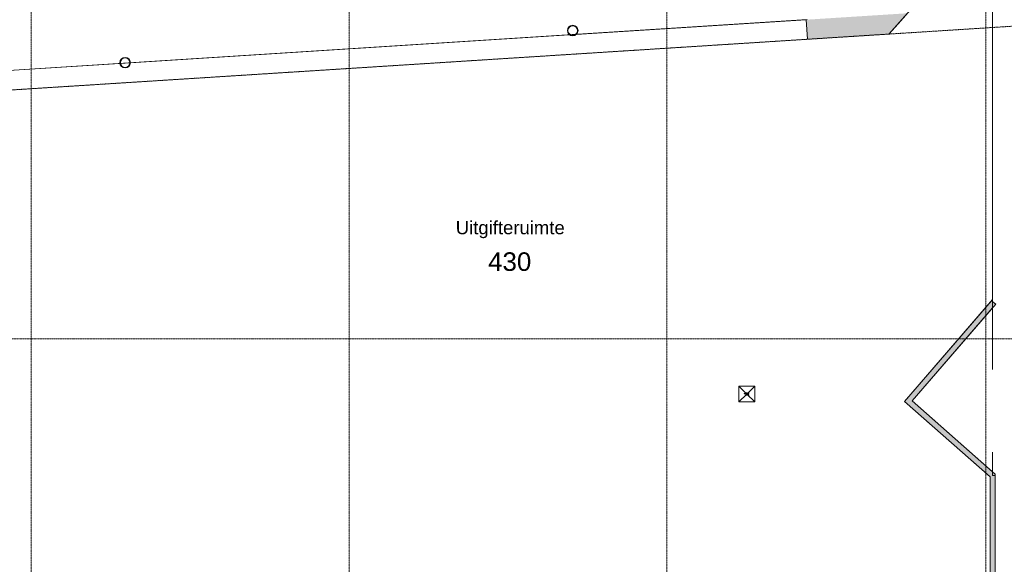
# Model space of a CAD drawing. Header units: millimetres. Extents: x 23089 to 106528, y 39021 to 113498.
# Tile 38 of 50: x 41134 to 59717, y 77592 to 87874. Entities that reach past the tile are written whole.
import ezdxf

# ---------------------------------------------------------------- set-up
doc = ezdxf.new("R2010")
doc.units = ezdxf.units.MM
doc.linetypes.add('ARC Grid Line', pattern=[22.225, 12.7, -3.175, 3.175, -3.175])
for name, color, linetype, lineweight in [('A--A2__Ruwbouw', 8, 'Continuous', 9), ('A--L$01A__Algemeen', 7, 'Continuous', 9), ('A--L$07A__Stramien', 1, 'Continuous', 13), ('A--L22__Binnenwanden', 2, 'Continuous', 9), ('A--L23__Vloeren', 3, 'Continuous', 9), ('A--L28__Hoofddraagconstructies', 3, 'Continuous', 9), ('A--L74__VasteSanitaireVoorz', 1, 'Continuous', 9), ('A--LD30__DetailPenMiddel', 3, 'Continuous', 9), ('A--LR9__AlgVoorz', 7, 'Continuous', 9), ('A--TR9__AlgVoorz', 1, 'Continuous', 13)]:
    doc.layers.add(name, color=color, linetype=linetype, lineweight=lineweight)
doc.styles.add('Arial', font='arial.ttf', dxfattribs={"height": 350})
doc.styles.add('Arial_1', font='arial.ttf', dxfattribs={"height": 250})

# ---------------------------------------------------------------- blocks, each defined once
blk = doc.blocks.new('28_SCF_ARC_stalen_kolom_rond - Stalen kolom ø200mm-1757749-DO-Begane grond - Nieuwe vloeren')
at = {"layer": 'A--L28__Hoofddraagconstructies'}
h = blk.add_hatch(color=9, dxfattribs=at)
h.paths.add_polyline_path([(-16, -98), (17, -98), (50, -87), (77, -64), (95, -31), (100, 0), (94, 34), (69, 71), (45, 88), (16, 98), (-17, 98), (-50, 87), (-77, 64), (-95, 31), (-98, -14), (-94, -34), (-77, -64), (-45, -88), (-17, -98)])
h.paths.add_polyline_path([(16, -89), (-21, -87), (-50, -74), (-77, -45), (-88, -13), (-90, 0), (-77, 45), (-61, 64), (-45, 78), (-16, 89), (17, 88), (61, 64), (69, 58), (85, 31), (90, -2), (77, -45), (69, -58), (45, -78), (17, -88)])
for radius, start, end in [(100, 360, 180), (100, 180, 360), (90, 0, 180), (90, 180, 360)]:
    blk.add_arc((0, 0), radius, start, end, dxfattribs=at)
blk = doc.blocks.new('28_SCF_ARC_stalen_kolom_rond - Stalen kolom ø200mm-1729722-DO-Begane grond - Nieuwe vloeren')
at = {"layer": 'A--L28__Hoofddraagconstructies'}
h = blk.add_hatch(color=9, dxfattribs=at)
h.paths.add_polyline_path([(16, -98), (17, -98), (50, -87), (77, -64), (95, -31), (100, 0), (94, 34), (69, 71), (45, 88), (16, 98), (-17, 98), (-50, 87), (-77, 64), (-95, 31), (-100, 0), (-94, -34), (-77, -64), (-45, -88), (-16, -98)])
h.paths.add_polyline_path([(16, -89), (-21, -87), (-50, -74), (-77, -45), (-85, -31), (-90, 0), (-77, 45), (-61, 64), (-45, 78), (-16, 89), (17, 88), (61, 64), (77, 45), (85, 31), (90, 0), (77, -45), (69, -58), (45, -78), (17, -88)])
for radius, start, end in [(100, 360, 180), (100, 180, 360), (90, 0, 180), (90, 180, 360)]:
    blk.add_arc((0, 0), radius, start, end, dxfattribs=at)
blk = doc.blocks.new('52_PF_FB_Drain square1 - Second Floor-1575804-DO-Begane grond - Nieuwe vloeren')
at = {"layer": 'A--L$01A__Algemeen'}
for p in [(-150, 150), (150, 150), (-150, -150), (150, -150)]:
    blk.add_line(p, (0, 0), dxfattribs=at)
at = {"layer": 'A--L74__VasteSanitaireVoorz'}
for p, q in [((150, 150), (-150, 150)), ((-150, 150), (-150, -150)), ((-14, 24), (-47, 24)), ((-47, 24), (-47, 18)), ((-47, 18), (-47, 24)), ((-47, 24), (-14, 24)), ((-47, 18), (-20, 18)), ((-20, 18), (-47, 18)), ((-30, 5), (-37, -11)), ((-37, -11), (-30, 5)), ((-31, -11), (-23, 6)), ((-23, 6), (-31, -11)), ((-20, 18), (-30, 5)), ((-30, 5), (-20, 18)), ((-23, 6), (-14, 19)), ((-14, 19), (-23, 6)), ((-14, 19), (-14, 24)), ((-14, 24), (-14, 19)), ((-2, 24), (-8, -1)), ((-8, -1), (-2, 24)), ((22, 24), (-2, 24)), ((-2, 24), (22, 24)), ((-2, -2), (2, 1)), ((2, 1), (-2, -2)), ((0, 4), (3, 18)), ((3, 18), (0, 4)), ((9, 8), (0, 4)), ((0, 4), (9, 8)), ((2, 1), (7, 2)), ((7, 2), (2, 1)), ((3, 18), (22, 18)), ((22, 18), (3, 18)), ((7, 2), (15, -1)), ((15, -1), (7, 2)), ((20, 3), (9, 8)), ((9, 8), (20, 3)), ((24, -8), (20, 3)), ((20, 3), (24, -8)), ((22, 18), (22, 24)), ((22, 24), (22, 18)), ((150, -150), (150, 150)), ((-150, -150), (150, -150)), ((-37, -11), (-39, -25)), ((-39, -25), (-37, -11)), ((-39, -25), (-33, -25)), ((-33, -25), (-39, -25)), ((-33, -25), (-31, -11)), ((-31, -11), (-33, -25)), ((-2, -11), (-9, -12)), ((-9, -12), (-2, -11)), ((-9, -12), (-4, -22)), ((-4, -22), (-9, -12)), ((-8, -1), (-2, -2)), ((-2, -2), (-8, -1)), ((-4, -22), (7, -26)), ((7, -26), (-4, -22)), ((1, -17), (-2, -11)), ((-2, -11), (1, -17)), ((7, -20), (1, -17)), ((1, -17), (7, -20)), ((15, -16), (7, -20)), ((7, -20), (15, -16)), ((7, -26), (15, -24)), ((15, -24), (7, -26)), ((15, -1), (18, -9)), ((18, -9), (15, -1)), ((18, -9), (15, -16)), ((15, -16), (18, -9)), ((15, -24), (20, -20)), ((20, -20), (15, -24)), ((20, -20), (24, -8)), ((24, -8), (20, -20)), ((48, -4), (28, -4)), ((28, -4), (28, -10)), ((28, -10), (28, -4)), ((28, -4), (48, -4)), ((28, -10), (48, -10)), ((48, -10), (28, -10)), ((48, -10), (48, -4)), ((48, -4), (48, -10))]:
    blk.add_line(p, q, dxfattribs=at)

msp = doc.modelspace()

# ---------------------------------------------------------------- hatches: boundary and pattern name
at = {"layer": 'A--A2__Ruwbouw'}
h = msp.add_hatch(color=9, dxfattribs=at)
h.paths.add_polyline_path([(27747.9, 85704.1), (35921.8, 86225), (35898.3, 86594.2), (27747.9, 86074.9), (27747.9, 85804.3)])
h.paths.add_polyline_path([(36873.7, 86285.6), (39165.9, 86431.7), (39143, 86800.9), (36850.2, 86654.9), (36867.3, 86385.4)])
h.paths.add_polyline_path([(56000.9, 87504.3), (57537.6, 87602.2), (57884.4, 87995.1), (55977.4, 87873.6), (55999.3, 87529.8)])
for points in [[(57975.9, 80676.4), (59553.9, 82501.4), (59478.3, 82566.9), (57900.9, 80742.6)], [(59446.9, 79246.3), (59446.9, 79379.6), (57900.9, 80742.6), (57835.5, 80666.9), (57900.9, 80609.3)], [(59446.9, 76511.4), (59546.9, 76511.4), (59546.9, 79291.4), (59446.9, 79379.6), (59446.9, 77005)]]:
    msp.add_hatch(color=9, dxfattribs=at).paths.add_polyline_path(points)

# ---------------------------------------------------------------- linework, layer by layer
at = {"layer": 'A--L$07A__Stramien', "linetype": 'ARC Grid Line'}
for p, q in [((41350.9, 95686.5), (41350.9, 39742)), ((47350.9, 95686.5), (47350.9, 39742)), ((53350.9, 95686.5), (53350.9, 39742)), ((59365.9, 95686.5), (59365.9, 39742)), ((69268.3, 88349.7), (24200.6, 85478.1)), ((69356.6, 81851.4), (24200.6, 81851.4))]:
    msp.add_line(p, q, dxfattribs=at)
at = {"layer": 'A--L22__Binnenwanden', "lineweight": 15}
for p, q in [((57537.6, 87602.2), (60267.6, 90694.7)), ((55999.3, 87875), (55977.4, 87873.6)), ((55977.4, 87873.6), (56000.9, 87504.3)), ((56000.9, 87504.3), (57537.6, 87602.2)), ((59478.3, 82566.9), (57835.5, 80666.9)), ((59553.9, 82501.4), (59478.3, 82566.9)), ((57975.9, 80676.4), (59553.9, 82501.4)), ((57835.5, 80666.9), (59446.9, 79246.3)), ((59546.9, 79291.4), (57975.9, 80676.4)), ((59446.9, 79246.3), (59446.9, 76511.4)), ((59546.9, 76511.4), (59546.9, 79291.4))]:
    msp.add_line(p, q, dxfattribs=at)
at = {"layer": 'A--L23__Vloeren'}
for p, q in [((51639.7, 87597.2), (55977.4, 87873.6)), ((43223.7, 87061), (51513.3, 87589.1)), ((51623.1, 87596.1), (51528.4, 87590.1)), ((43026.4, 87048.4), (39143, 86800.9)), ((43036.3, 87049), (43214.2, 87060.3)), ((54707.1, 80656.4), (54707.1, 80956.4)), ((54707.1, 80956.4), (55007.1, 80956.4)), ((55007.1, 80956.4), (55007.1, 80656.4)), ((55007.1, 80656.4), (54707.1, 80656.4))]:
    msp.add_line(p, q, dxfattribs=at)
at = {"layer": 'A--LD30__DetailPenMiddel'}
for p, q in [((59496.9, 82550.7), (59496.9, 89821.6)), ((39165.9, 86431.7), (56000.9, 87504.3)), ((39165.9, 86431.7), (56000.9, 87504.3)), ((59496.9, 81272.1), (59496.9, 82435.5)), ((59496.9, 79335.5), (59496.9, 79711.4))]:
    msp.add_line(p, q, dxfattribs=at)
at = {"layer": 'A--LR9__AlgVoorz'}
msp.add_line((39031, 86793.8), (55999.3, 87875), dxfattribs=at)
at = {"layer": 'A--LR9__AlgVoorz', "flags": 128}
for points in [[(59546.9, 76511.4), (59546.9, 76351.4), (59506.9, 76351.4), (59506.9, 75366.4), (60731.9, 75366.4), (60731.9, 76467.4), (62533.1, 76467.4), (61450.8, 94579.5), (60022.6, 94487.3), (60250.8, 90955.1), (60267.6, 90694.7), (60094.9, 90499), (59496.9, 89821.6), (59496.9, 82512), (59496.9, 82435.5), (57975.9, 80676.4), (59496.9, 79335.5), (59496.9, 79268.9), (59546.9, 79268.9)], [(59446.9, 76511.4), (59446.9, 79246.3), (59244.3, 79424.9), (57835.5, 80666.9), (59496.9, 82588.4), (59496.9, 89821.6), (57710.8, 87798.5), (57537.6, 87602.2), (57276.1, 87585.6), (39165.9, 86431.7), (39165.9, 76511.4)]]:
    msp.add_lwpolyline(points, close=True, dxfattribs=at)

# ---------------------------------------------------------------- block references
at = {"layer": 'A--L28__Hoofddraagconstructies'}
for name, p in [('28_SCF_ARC_stalen_kolom_rond - Stalen kolom ø200mm-1729722-DO-Begane grond - Nieuwe vloeren', (51571.7, 87668.7)), ('28_SCF_ARC_stalen_kolom_rond - Stalen kolom ø200mm-1757749-DO-Begane grond - Nieuwe vloeren', (43123.9, 87062.2))]:
    msp.add_blockref(name, p, dxfattribs=at)
at = {"layer": 'A--L74__VasteSanitaireVoorz', "rotation": 180}
msp.add_blockref('52_PF_FB_Drain square1 - Second Floor-1575804-DO-Begane grond - Nieuwe vloeren', (54857.1, 80806.4), dxfattribs=at)

# ---------------------------------------------------------------- texts
at = {"layer": 'A--TR9__AlgVoorz', "attachment_point": 1}
for s, insert, char_height, width, style in [('Uitgifteruimte', (49363.8, 84073.2), 250, 2485.231, 'Arial_1'), ('430', (49974.2, 83481.5), 350, 1010.126, 'Arial')]:
    msp.add_mtext(s, dxfattribs=dict(at, insert=insert, char_height=char_height, width=width, style=style))

doc.saveas('drawing.dxf')
